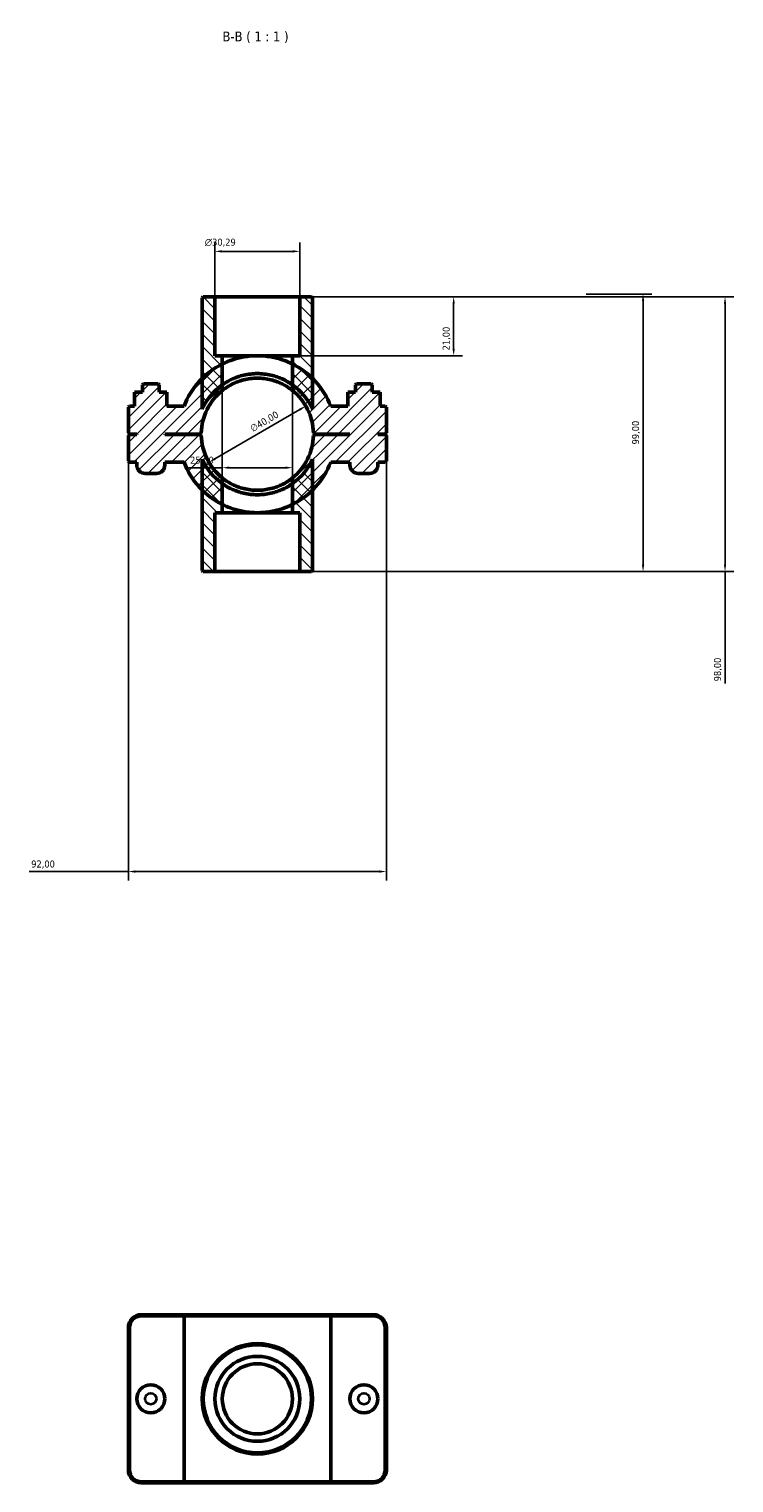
# Model space of a CAD drawing. Header units: millimetres. Extents: x 0 to 907, y -124 to 1184.
# Tile 4 of 4: x 345 to 596, y 665 to 1184. Entities that reach past the tile are written whole.
import ezdxf

# ---------------------------------------------------------------- set-up
doc = ezdxf.new("R2010")
doc.units = ezdxf.units.MM
for name, color, linetype, lineweight in [('Dimension (ISO)', 7, 'Continuous', 25), ('Hatch (ISO)', 7, 'Continuous', 18), ('Symbol (ISO)', 7, 'Continuous', 25), ('Visible (ISO)', 7, 'Continuous', 50), ('Visible Narrow (ISO)', 7, 'Continuous', 35)]:
    doc.layers.add(name, color=color, linetype=linetype, lineweight=lineweight)
doc.styles.add('Label Text (ISO)', font='tahoma.ttf')
doc.styles.add('Note Text (ISO)', font='tahoma.ttf')
doc.dimstyles.new('Default (ISO)', dxfattribs={"dimtxt": 2.5, "dimasz": 2.5, "dimexe": 3.175, "dimexo": 0, "dimgap": 0.762, "dimtad": 1, "dimrnd": 1e-08, "dimzin": 0, "dimtxsty": 'Note Text (ISO)', "dimcen": 0.09, "dimdle": 10, "dimclrd": 256, "dimclre": 256, "dimclrt": 232, "dimazin": 0, "dimtfac": 1.40208, "dimtmove": 0, "dimatfit": 3, "dimfxl": 1, "dimtolj": 1, "dimtzin": 0, "dimlwd": -1, "dimlwe": -1, "dimarcsym": 0})

# ---------------------------------------------------------------- blocks, each defined once
blk = doc.blocks.new('*D7')
at = {"layer": 'Defpoints', "color": 0, "transparency": 16777216}
for p in [(441.68, 1088.06), (439.03, 1067.06), (496.54, 1067.06)]:
    blk.add_point(p, dxfattribs=at)
at = {"layer": 'Dimension (ISO)', "transparency": 16777216}
for p, q in [((441.68, 1088.06), (499.72, 1088.06)), ((496.54, 1085.56), (496.54, 1069.56)), ((439.03, 1067.06), (499.72, 1067.06))]:
    blk.add_line(p, q, dxfattribs=at)
for points in [[(496.13, 1085.56), (496.96, 1085.56), (496.54, 1088.06)], [(496.13, 1069.56), (496.96, 1069.56), (496.54, 1067.06)]]:
    blk.add_solid(points, dxfattribs=at)
at = {"layer": 'Dimension (ISO)', "color": 232, "true_color": 0xca0064, "transparency": 16777216, "insert": (492.61, 1068.95), "char_height": 2.5, "attachment_point": 1, "rotation": 90, "style": 'Note Text (ISO)'}
blk.add_mtext('\\A1;21,00', dxfattribs=at)
blk = doc.blocks.new('*D8')
at = {"layer": 'Defpoints', "color": 0, "transparency": 16777216}
for p in [(411.39, 1104.27), (411.39, 1088.06), (441.68, 1088.06)]:
    blk.add_point(p, dxfattribs=at)
at = {"layer": 'Dimension (ISO)', "transparency": 16777216}
for p, q in [((411.39, 1088.06), (411.39, 1107.45)), ((441.68, 1088.06), (441.68, 1107.45)), ((439.18, 1104.27), (413.89, 1104.27))]:
    blk.add_line(p, q, dxfattribs=at)
for points in [[(413.89, 1104.69), (413.89, 1103.86), (411.39, 1104.27)], [(439.18, 1104.69), (439.18, 1103.86), (441.68, 1104.27)]]:
    blk.add_solid(points, dxfattribs=at)
at = {"layer": 'Dimension (ISO)', "color": 232, "true_color": 0xca0064, "transparency": 16777216, "insert": (407.8, 1108.8), "char_height": 2.5, "attachment_point": 1, "style": 'Note Text (ISO)'}
blk.add_mtext('\\A1;\\fAIGDT|b0|i0;\\H2.5000;\\ln\\fTahoma|b0|i0;\\H2.5000;30,29', dxfattribs=at)
blk = doc.blocks.new('*D9')
at = {"layer": 'Defpoints', "color": 0, "transparency": 16777216}
for p in [(443.82, 1049.11), (409.24, 1029.01)]:
    blk.add_point(p, dxfattribs=at)
at = {"layer": 'Dimension (ISO)', "transparency": 16777216}
blk.add_line((411.4, 1030.27), (441.66, 1047.85), dxfattribs=at)
blk.add_arc((426.53, 1039.06), 20, 21.0605, 51.3191, dxfattribs=at)
for points in [[(441.45, 1048.21), (441.87, 1047.49), (443.82, 1049.11)], [(411.19, 1030.63), (411.61, 1029.91), (409.24, 1029.01)]]:
    blk.add_solid(points, dxfattribs=at)
at = {"layer": 'Dimension (ISO)', "color": 232, "true_color": 0xca0064, "transparency": 16777216, "insert": (423.63, 1041.97), "char_height": 2.5, "attachment_point": 1, "rotation": 30.1559, "style": 'Note Text (ISO)'}
blk.add_mtext('\\A1;∅40,00', dxfattribs=at)
blk = doc.blocks.new('*D10')
at = {"layer": 'Defpoints', "color": 0, "transparency": 16777216}
for p in [(543.85, 1089.06), (541.53, 990.06), (564.08, 990.06)]:
    blk.add_point(p, dxfattribs=at)
at = {"layer": 'Dimension (ISO)', "transparency": 16777216}
for p, q in [((543.85, 1089.06), (567.26, 1089.06)), ((564.08, 1086.56), (564.08, 992.56)), ((541.53, 990.06), (567.26, 990.06))]:
    blk.add_line(p, q, dxfattribs=at)
for points in [[(563.66, 1086.56), (564.5, 1086.56), (564.08, 1089.06)], [(563.66, 992.56), (564.5, 992.56), (564.08, 990.06)]]:
    blk.add_solid(points, dxfattribs=at)
at = {"layer": 'Dimension (ISO)', "color": 232, "true_color": 0xca0064, "transparency": 16777216, "insert": (560.15, 1035.41), "char_height": 2.5, "attachment_point": 1, "rotation": 90, "style": 'Note Text (ISO)'}
blk.add_mtext('\\A1;99,00', dxfattribs=at)
blk = doc.blocks.new('*D11')
at = {"layer": 'Defpoints', "color": 0, "transparency": 16777216}
for p in [(414.03, 1056.68), (439.03, 1056.68), (414.03, 1027.11)]:
    blk.add_point(p, dxfattribs=at)
at = {"layer": 'Dimension (ISO)', "transparency": 16777216}
for p, q in [((414.03, 1056.68), (414.03, 1023.94)), ((439.03, 1056.68), (439.03, 1023.94)), ((414.03, 1027.11), (401.78, 1027.11)), ((436.53, 1027.11), (416.53, 1027.11))]:
    blk.add_line(p, q, dxfattribs=at)
for points in [[(416.53, 1027.53), (416.53, 1026.7), (414.03, 1027.11)], [(436.53, 1027.53), (436.53, 1026.7), (439.03, 1027.11)]]:
    blk.add_solid(points, dxfattribs=at)
at = {"layer": 'Dimension (ISO)', "color": 232, "true_color": 0xca0064, "transparency": 16777216, "insert": (402.54, 1031.05), "char_height": 2.5, "attachment_point": 1, "style": 'Note Text (ISO)'}
blk.add_mtext('\\A1;25,00', dxfattribs=at)
blk = doc.blocks.new('*D12')
at = {"layer": 'Defpoints', "color": 0, "transparency": 16777216}
for p in [(441.68, 1088.06), (441.68, 990.06), (593.32, 990.06)]:
    blk.add_point(p, dxfattribs=at)
at = {"layer": 'Dimension (ISO)', "transparency": 16777216}
for p, q in [((441.68, 1088.06), (596.49, 1088.06)), ((593.32, 1085.56), (593.32, 992.56)), ((441.68, 990.06), (596.49, 990.06)), ((593.32, 990.06), (593.32, 950.15))]:
    blk.add_line(p, q, dxfattribs=at)
for points in [[(592.9, 1085.56), (593.73, 1085.56), (593.32, 1088.06)], [(592.9, 992.56), (593.73, 992.56), (593.32, 990.06)]]:
    blk.add_solid(points, dxfattribs=at)
at = {"layer": 'Dimension (ISO)', "color": 232, "true_color": 0xca0064, "transparency": 16777216, "insert": (589.38, 950.91), "char_height": 2.5, "attachment_point": 1, "rotation": 90, "style": 'Note Text (ISO)'}
blk.add_mtext('\\A1;98,00', dxfattribs=at)
blk = doc.blocks.new('*D13')
at = {"layer": 'Defpoints', "color": 0, "transparency": 16777216}
for p in [(380.53, 1039.51), (472.53, 1039.51), (380.53, 883.07)]:
    blk.add_point(p, dxfattribs=at)
at = {"layer": 'Dimension (ISO)', "transparency": 16777216}
for p, q in [((380.53, 1039.51), (380.53, 879.9)), ((472.53, 1039.51), (472.53, 879.9)), ((380.53, 883.07), (345.12, 883.07)), ((470.03, 883.07), (383.03, 883.07))]:
    blk.add_line(p, q, dxfattribs=at)
for points in [[(383.03, 883.49), (383.03, 882.65), (380.53, 883.07)], [(470.03, 883.49), (470.03, 882.65), (472.53, 883.07)]]:
    blk.add_solid(points, dxfattribs=at)
at = {"layer": 'Dimension (ISO)', "color": 232, "true_color": 0xca0064, "transparency": 16777216, "insert": (345.88, 887.01), "char_height": 2.5, "attachment_point": 1, "style": 'Note Text (ISO)'}
blk.add_mtext('\\A1;92,00', dxfattribs=at)

msp = doc.modelspace()

# ---------------------------------------------------------------- hatches: boundary and pattern name
at = {"layer": 'Hatch (ISO)'}
h = msp.add_hatch(dxfattribs=at)
h.set_pattern_fill('ANSI31', color=256, scale=25.4, angle=90.00021, style=0)
h.set_pattern_definition([(135.0002, (0, 0), (-2.245056, -2.245072), [])])
edge = h.paths.add_edge_path()
edge.add_line((411.386, 1067.061), (411.386, 1088.061))
edge.add_line((411.386, 1088.061), (407.242, 1088.061))
edge.add_line((407.242, 1088.061), (406.842, 1087.661))
edge.add_line((406.842, 1087.661), (406.842, 1058.969))
edge.add_line((406.842, 1058.969), (406.842, 1047.943))
edge.add_ellipse((426.531, 1039.061), major_axis=(-19.689, 8.882), ratio=1, start_angle=329.64111, end_angle=360, ccw=False)
edge.add_line((414.031, 1056.676), (414.031, 1067.061))
edge.add_line((414.031, 1067.061), (411.386, 1067.061))
edge = h.paths.add_edge_path()
edge.add_line((441.677, 1088.061), (441.677, 1067.061))
edge.add_line((441.677, 1067.061), (439.031, 1067.061))
edge.add_line((439.031, 1067.061), (439.031, 1056.676))
edge.add_ellipse((426.531, 1039.061), major_axis=(12.5, 17.616), ratio=1, start_angle=329.64111, end_angle=360, ccw=False)
edge.add_line((446.22, 1047.943), (446.22, 1058.969))
edge.add_line((446.22, 1058.969), (446.22, 1087.661))
edge.add_line((446.22, 1087.661), (445.82, 1088.061))
edge.add_line((445.82, 1088.061), (441.677, 1088.061))
edge = h.paths.add_edge_path()
edge.add_line((414.031, 1011.061), (414.031, 1021.445))
edge.add_ellipse((426.531, 1039.061), major_axis=(-12.5, -17.616), ratio=1, start_angle=329.64111, end_angle=360, ccw=False)
edge.add_line((406.842, 1030.178), (406.842, 1019.153))
edge.add_line((406.842, 1019.153), (406.842, 990.461))
edge.add_line((406.842, 990.461), (407.242, 990.061))
edge.add_line((407.242, 990.061), (411.386, 990.061))
edge.add_line((411.386, 990.061), (411.386, 1011.061))
edge.add_line((411.386, 1011.061), (414.031, 1011.061))
edge = h.paths.add_edge_path()
edge.add_line((439.031, 1021.445), (439.031, 1011.061))
edge.add_line((439.031, 1011.061), (441.677, 1011.061))
edge.add_line((441.677, 1011.061), (441.677, 990.061))
edge.add_line((441.677, 990.061), (445.82, 990.061))
edge.add_line((445.82, 990.061), (446.22, 990.461))
edge.add_line((446.22, 990.461), (446.22, 1019.153))
edge.add_line((446.22, 1019.153), (446.22, 1030.178))
edge.add_ellipse((426.531, 1039.061), major_axis=(19.689, -8.882), ratio=1, start_angle=329.64111, end_angle=360, ccw=False)
h = msp.add_hatch(dxfattribs=at)
h.set_pattern_fill('ANSI31', color=256, scale=25.4, style=0)
h.set_pattern_definition([(45, (0, 0), (-2.245064, 2.245064), [])])
edge = h.paths.add_edge_path()
edge.add_line((472.131, 1039.111), (472.531, 1039.511))
edge.add_line((472.531, 1039.511), (472.531, 1048.661))
edge.add_line((472.531, 1048.661), (472.131, 1049.061))
edge.add_line((472.131, 1049.061), (470.287, 1049.061))
edge.add_line((470.287, 1049.061), (470.287, 1054.061))
edge.add_line((470.287, 1054.061), (467.531, 1054.061))
edge.add_line((467.531, 1054.061), (467.531, 1056.661))
edge.add_line((467.531, 1056.661), (467.131, 1057.061))
edge.add_line((467.131, 1057.061), (461.931, 1057.061))
edge.add_line((461.931, 1057.061), (461.531, 1056.661))
edge.add_line((461.531, 1056.661), (461.531, 1054.061))
edge.add_line((461.531, 1054.061), (458.775, 1054.061))
edge.add_line((458.775, 1054.061), (458.775, 1049.061))
edge.add_line((458.775, 1049.061), (452.685, 1049.061))
edge.add_ellipse((426.531, 1039.061), major_axis=(26.153, 10), ratio=1, start_angle=0, end_angle=24.39216)
edge.add_ellipse((426.531, 1039.061), major_axis=(19.689, 19.908), ratio=1, start_angle=0, end_angle=18.16824)
edge.add_line((439.031, 1064.116), (439.031, 1054.673))
edge.add_ellipse((426.531, 1039.061), major_axis=(12.5, 15.612), ratio=1, start_angle=309.97136, end_angle=360, ccw=False)
edge.add_line((446.526, 1039.511), (446.931, 1039.111))
edge.add_line((446.931, 1039.111), (459.531, 1039.111))
edge.add_line((459.531, 1039.111), (459.531, 1039.011))
edge.add_line((459.531, 1039.011), (446.931, 1039.011))
edge.add_line((446.931, 1039.011), (446.526, 1038.611))
edge.add_ellipse((426.531, 1039.061), major_axis=(19.995, -0.45), ratio=1, start_angle=309.97136, end_angle=360, ccw=False)
edge.add_line((439.031, 1023.448), (439.031, 1014.006))
edge.add_ellipse((426.531, 1039.061), major_axis=(12.5, -25.055), ratio=1, start_angle=0, end_angle=18.16824)
edge.add_ellipse((426.531, 1039.061), major_axis=(19.689, -19.908), ratio=1, start_angle=0, end_angle=24.39216)
edge.add_line((452.685, 1029.061), (459.531, 1029.061))
edge.add_line((459.531, 1029.061), (459.531, 1028.061))
edge.add_ellipse((462.531, 1028.061), major_axis=(-3, 0), ratio=1, start_angle=0, end_angle=90)
edge.add_line((462.531, 1025.061), (466.531, 1025.061))
edge.add_ellipse((466.531, 1028.061), major_axis=(0, -3), ratio=1, start_angle=0, end_angle=90)
edge.add_line((469.531, 1028.061), (469.531, 1029.061))
edge.add_line((469.531, 1029.061), (472.131, 1029.061))
edge.add_line((472.131, 1029.061), (472.531, 1029.461))
edge.add_line((472.531, 1029.461), (472.531, 1038.611))
edge.add_line((472.531, 1038.611), (472.131, 1039.011))
edge.add_line((472.131, 1039.011), (469.531, 1039.011))
edge.add_line((469.531, 1039.011), (469.531, 1039.111))
edge.add_line((469.531, 1039.111), (472.131, 1039.111))
edge = h.paths.add_edge_path()
edge.add_line((380.531, 1039.511), (380.931, 1039.111))
edge.add_line((380.931, 1039.111), (383.531, 1039.111))
edge.add_line((383.531, 1039.111), (383.531, 1039.011))
edge.add_line((383.531, 1039.011), (380.931, 1039.011))
edge.add_line((380.931, 1039.011), (380.531, 1038.611))
edge.add_line((380.531, 1038.611), (380.531, 1029.461))
edge.add_line((380.531, 1029.461), (380.931, 1029.061))
edge.add_line((380.931, 1029.061), (383.531, 1029.061))
edge.add_line((383.531, 1029.061), (383.531, 1028.061))
edge.add_ellipse((386.531, 1028.061), major_axis=(-3, 0), ratio=1, start_angle=0, end_angle=90)
edge.add_line((386.531, 1025.061), (390.531, 1025.061))
edge.add_ellipse((390.531, 1028.061), major_axis=(0, -3), ratio=1, start_angle=0, end_angle=90)
edge.add_line((393.531, 1028.061), (393.531, 1029.061))
edge.add_line((393.531, 1029.061), (400.378, 1029.061))
edge.add_ellipse((426.531, 1039.061), major_axis=(-26.153, -10), ratio=1, start_angle=0, end_angle=24.39216)
edge.add_ellipse((426.531, 1039.061), major_axis=(-19.689, -19.908), ratio=1, start_angle=0, end_angle=18.16824)
edge.add_line((414.031, 1014.006), (414.031, 1023.448))
edge.add_ellipse((426.531, 1039.061), major_axis=(-12.5, -15.612), ratio=1, start_angle=309.97136, end_angle=360, ccw=False)
edge.add_line((406.536, 1038.611), (406.131, 1039.011))
edge.add_line((406.131, 1039.011), (393.531, 1039.011))
edge.add_line((393.531, 1039.011), (393.531, 1039.111))
edge.add_line((393.531, 1039.111), (406.131, 1039.111))
edge.add_line((406.131, 1039.111), (406.536, 1039.511))
edge.add_ellipse((426.531, 1039.061), major_axis=(-19.995, 0.45), ratio=1, start_angle=309.97136, end_angle=360, ccw=False)
edge.add_line((414.031, 1054.673), (414.031, 1064.116))
edge.add_ellipse((426.531, 1039.061), major_axis=(-12.5, 25.055), ratio=1, start_angle=0, end_angle=18.16824)
edge.add_ellipse((426.531, 1039.061), major_axis=(-19.689, 19.908), ratio=1, start_angle=0, end_angle=24.39216)
edge.add_line((400.378, 1049.061), (394.287, 1049.061))
edge.add_line((394.287, 1049.061), (394.287, 1054.061))
edge.add_line((394.287, 1054.061), (391.531, 1054.061))
edge.add_line((391.531, 1054.061), (391.531, 1056.661))
edge.add_line((391.531, 1056.661), (391.131, 1057.061))
edge.add_line((391.131, 1057.061), (385.931, 1057.061))
edge.add_line((385.931, 1057.061), (385.531, 1056.661))
edge.add_line((385.531, 1056.661), (385.531, 1054.061))
edge.add_line((385.531, 1054.061), (382.775, 1054.061))
edge.add_line((382.775, 1054.061), (382.775, 1049.061))
edge.add_line((382.775, 1049.061), (380.931, 1049.061))
edge.add_line((380.931, 1049.061), (380.531, 1048.661))
edge.add_line((380.531, 1048.661), (380.531, 1039.511))

# ---------------------------------------------------------------- linework, layer by layer
at = {"layer": 'Visible (ISO)'}
for p, q in [((407.242, 1088.061), (406.842, 1087.661)), ((406.842, 1087.661), (406.842, 1047.943)), ((411.386, 1088.061), (407.242, 1088.061)), ((411.386, 1067.061), (411.386, 1088.061)), ((411.386, 1088.061), (441.677, 1088.061)), ((441.677, 1088.061), (441.677, 1067.061)), ((445.82, 1088.061), (441.677, 1088.061)), ((446.22, 1087.661), (445.82, 1088.061)), ((446.22, 1047.943), (446.22, 1087.661)), ((414.031, 1067.061), (411.386, 1067.061)), ((414.031, 1056.676), (414.031, 1067.061)), ((414.031, 1067.061), (439.031, 1067.061)), ((414.031, 1054.673), (414.031, 1064.116)), ((441.677, 1067.061), (439.031, 1067.061)), ((439.031, 1067.061), (439.031, 1056.676)), ((439.031, 1064.116), (439.031, 1054.673)), ((385.531, 1054.061), (382.775, 1054.061)), ((382.775, 1054.061), (382.775, 1049.061)), ((385.931, 1057.061), (385.531, 1056.661)), ((385.531, 1056.661), (385.531, 1054.061)), ((391.131, 1057.061), (385.931, 1057.061)), ((391.531, 1056.661), (391.131, 1057.061)), ((391.531, 1054.061), (391.531, 1056.661)), ((394.287, 1054.061), (391.531, 1054.061)), ((394.287, 1049.061), (394.287, 1054.061)), ((394.287, 1054.061), (394.305, 1054.061)), ((394.305, 1049.061), (394.305, 1054.061)), ((458.775, 1054.061), (458.758, 1054.061)), ((458.758, 1049.061), (458.758, 1054.061)), ((461.531, 1054.061), (458.775, 1054.061)), ((458.775, 1054.061), (458.775, 1049.061)), ((461.931, 1057.061), (461.531, 1056.661)), ((461.531, 1056.661), (461.531, 1054.061)), ((467.131, 1057.061), (461.931, 1057.061)), ((467.531, 1056.661), (467.131, 1057.061)), ((467.531, 1054.061), (467.531, 1056.661)), ((470.287, 1054.061), (467.531, 1054.061)), ((470.287, 1049.061), (470.287, 1054.061)), ((380.931, 1049.061), (380.531, 1048.661)), ((380.531, 1048.661), (380.531, 1039.511)), ((382.775, 1049.061), (380.931, 1049.061)), ((400.378, 1049.061), (394.287, 1049.061)), ((458.775, 1049.061), (452.685, 1049.061)), ((472.131, 1049.061), (470.287, 1049.061)), ((472.531, 1048.661), (472.131, 1049.061)), ((472.531, 1039.511), (472.531, 1048.661)), ((380.531, 1039.511), (380.931, 1039.111)), ((380.931, 1039.011), (380.531, 1038.611)), ((380.531, 1038.611), (380.531, 1029.461)), ((380.931, 1039.111), (383.531, 1039.111)), ((383.531, 1039.011), (380.931, 1039.011)), ((383.531, 1039.111), (383.531, 1039.011)), ((393.531, 1039.011), (393.531, 1039.111)), ((393.531, 1039.111), (406.131, 1039.111)), ((406.131, 1039.011), (393.531, 1039.011)), ((406.131, 1039.111), (406.536, 1039.511)), ((406.536, 1038.611), (406.131, 1039.011)), ((446.526, 1039.511), (446.931, 1039.111)), ((446.931, 1039.011), (446.526, 1038.611)), ((446.931, 1039.111), (459.531, 1039.111)), ((459.531, 1039.011), (446.931, 1039.011)), ((459.531, 1039.111), (459.531, 1039.011)), ((469.531, 1039.011), (469.531, 1039.111)), ((469.531, 1039.111), (472.131, 1039.111)), ((472.131, 1039.011), (469.531, 1039.011)), ((472.131, 1039.111), (472.531, 1039.511)), ((472.531, 1038.611), (472.131, 1039.011)), ((472.531, 1029.461), (472.531, 1038.611)), ((380.531, 1029.461), (380.931, 1029.061)), ((380.931, 1029.061), (383.531, 1029.061)), ((383.531, 1029.061), (383.531, 1028.061)), ((393.531, 1028.061), (393.531, 1029.061)), ((393.531, 1029.061), (400.378, 1029.061)), ((406.842, 1030.178), (406.842, 990.461)), ((446.22, 990.461), (446.22, 1030.178)), ((452.685, 1029.061), (459.531, 1029.061)), ((459.531, 1029.061), (459.531, 1028.061)), ((469.531, 1028.061), (469.531, 1029.061)), ((469.531, 1029.061), (472.131, 1029.061)), ((472.131, 1029.061), (472.531, 1029.461)), ((386.531, 1025.061), (390.531, 1025.061)), ((414.031, 1014.006), (414.031, 1023.448)), ((439.031, 1023.448), (439.031, 1014.006)), ((462.531, 1025.061), (466.531, 1025.061)), ((414.031, 1011.061), (414.031, 1021.445)), ((439.031, 1021.445), (439.031, 1011.061)), ((411.386, 990.061), (411.386, 1011.061)), ((411.386, 1011.061), (414.031, 1011.061)), ((439.031, 1011.061), (414.031, 1011.061)), ((439.031, 1011.061), (441.677, 1011.061)), ((441.677, 1011.061), (441.677, 990.061)), ((406.842, 990.461), (407.242, 990.061)), ((445.82, 990.061), (446.22, 990.461)), ((407.242, 990.061), (411.386, 990.061)), ((441.677, 990.061), (411.386, 990.061)), ((441.677, 990.061), (445.82, 990.061)), ((400.655, 725.001), (385.131, 725.001)), ((385.131, 724.601), (400.378, 724.601)), ((452.685, 724.601), (400.378, 724.601)), ((400.378, 665.401), (400.378, 724.601)), ((400.655, 725.001), (452.408, 725.001)), ((467.931, 725.001), (452.408, 725.001)), ((452.685, 724.601), (467.931, 724.601)), ((452.685, 665.401), (452.685, 724.601)), ((380.531, 720.401), (380.531, 669.601)), ((380.931, 669.601), (380.931, 720.401)), ((472.131, 720.401), (472.131, 669.601)), ((472.531, 669.601), (472.531, 720.401)), ((400.378, 665.401), (385.131, 665.401)), ((385.131, 665.001), (400.655, 665.001)), ((400.378, 665.401), (452.685, 665.401)), ((452.408, 665.001), (400.655, 665.001)), ((452.408, 665.001), (467.931, 665.001)), ((467.931, 665.401), (452.685, 665.401))]:
    msp.add_line(p, q, dxfattribs=at)
for centre, radius in [((426.531, 695.001), 19.689), ((426.531, 695.001), 19.289), ((426.531, 695.001), 15.146), ((426.531, 695.001), 12.5), ((388.531, 695.001), 5), ((464.531, 695.001), 5)]:
    msp.add_circle(centre, radius, dxfattribs=at)
for centre, radius, start, end in [((426.531, 1039.061), 28, 116.51477, 159.07517), ((426.531, 1039.061), 28, 20.92483, 63.48523), ((426.531, 1039.061), 20, 128.68219, 178.71083), ((426.531, 1039.061), 21.6, 125.35942, 155.71831), ((426.531, 1039.061), 21.6, 24.28169, 54.64058), ((426.531, 1039.061), 20, 1.28917, 51.31781), ((426.531, 1039.061), 20, 181.28917, 231.31781), ((426.531, 1039.061), 20, 308.68219, 358.71083), ((386.531, 1028.061), 3, 180, 270), ((390.531, 1028.061), 3, 270, 0), ((426.531, 1039.061), 28, 200.92483, 243.48523), ((426.531, 1039.061), 21.6, 204.28169, 234.64058), ((426.531, 1039.061), 21.6, 305.35942, 335.71831), ((426.531, 1039.061), 28, 296.51477, 339.07517), ((462.531, 1028.061), 3, 180, 270), ((466.531, 1028.061), 3, 270, 0), ((385.131, 720.401), 4.6, 90, 180), ((385.131, 720.401), 4.2, 90, 180), ((467.931, 720.401), 4.6, 0, 90), ((467.931, 720.401), 4.2, 0, 90), ((385.131, 669.601), 4.6, 180, 270), ((385.131, 669.601), 4.2, 180, 270), ((467.931, 669.601), 4.6, 270, 0), ((467.931, 669.601), 4.2, 270, 0)]:
    msp.add_arc(centre, radius, start, end, dxfattribs=at)
for points, knots in [([(414.031, 1064.116), (414.031, 1064.116), (414.109, 1064.155), (414.431, 1064.312), (414.675, 1064.429), (415.637, 1064.864), (416.594, 1065.264), (418.789, 1065.994), (420.18, 1066.375), (422.485, 1066.778), (423.29, 1066.884), (424.914, 1067.026), (425.735, 1067.061), (426.531, 1067.061)], [3.8264527, 3.8264527, 3.8264527, 3.8264527, 4.0658019, 4.0658019, 4.3051512, 4.3051512, 4.7838496, 4.7838496, 5.2617643, 5.2617643, 5.5007217, 5.5007217, 5.7396791, 5.7396791, 5.7396791, 5.7396791]), ([(426.531, 1067.061), (427.328, 1067.061), (428.148, 1067.026), (429.773, 1066.884), (430.577, 1066.778), (432.883, 1066.375), (434.274, 1065.994), (436.468, 1065.264), (437.426, 1064.864), (438.387, 1064.429), (438.632, 1064.312), (438.954, 1064.155), (439.031, 1064.116), (439.031, 1064.116)], [5.7396791, 5.7396791, 5.7396791, 5.7396791, 5.9786364, 5.9786364, 6.2175938, 6.2175938, 6.6955085, 6.6955085, 7.174207, 7.174207, 7.4135562, 7.4135562, 7.6529054, 7.6529054, 7.6529054, 7.6529054]), ([(414.031, 1056.676), (414.031, 1056.676), (414.111, 1056.734), (414.438, 1056.959), (414.684, 1057.126), (415.648, 1057.734), (416.601, 1058.28), (418.778, 1059.256), (420.158, 1059.759), (422.461, 1060.288), (423.267, 1060.428), (424.899, 1060.615), (425.726, 1060.661), (427.337, 1060.661), (428.163, 1060.615), (429.796, 1060.428), (430.602, 1060.288), (432.904, 1059.759), (434.284, 1059.256), (436.462, 1058.28), (437.414, 1057.734), (438.378, 1057.126), (438.625, 1056.959), (438.951, 1056.734), (439.031, 1056.676), (439.031, 1056.676)], [0, 0, 0, 0, 0.2428991, 0.2428991, 0.4857982, 0.4857982, 0.9715964, 0.9715964, 1.454766, 1.454766, 1.6963508, 1.6963508, 1.9379356, 1.9379356, 2.1795205, 2.1795205, 2.4211053, 2.4211053, 2.9042749, 2.9042749, 3.3900731, 3.3900731, 3.6329722, 3.6329722, 3.8758713, 3.8758713, 3.8758713, 3.8758713]), ([(439.031, 1054.673), (439.031, 1054.673), (438.95, 1054.739), (438.622, 1054.994), (438.374, 1055.182), (437.41, 1055.862), (436.459, 1056.465), (434.29, 1057.534), (432.914, 1058.081), (430.613, 1058.656), (429.806, 1058.808), (428.17, 1059.011), (427.34, 1059.061), (425.722, 1059.061), (424.893, 1059.011), (423.256, 1058.808), (422.45, 1058.656), (420.148, 1058.081), (418.773, 1057.534), (416.603, 1056.465), (415.653, 1055.862), (414.688, 1055.182), (414.441, 1054.994), (414.112, 1054.739), (414.031, 1054.673), (414.031, 1054.673)], [0, 0, 0, 0, 0.2446599, 0.2446599, 0.4893198, 0.4893198, 0.9786397, 0.9786397, 1.4640927, 1.4640927, 1.7068191, 1.7068191, 1.9495456, 1.9495456, 2.1922721, 2.1922721, 2.4349986, 2.4349986, 2.9204515, 2.9204515, 3.4097714, 3.4097714, 3.6544313, 3.6544313, 3.8990912, 3.8990912, 3.8990912, 3.8990912]), ([(414.031, 1023.448), (414.031, 1023.448), (414.112, 1023.382), (414.441, 1023.128), (414.688, 1022.939), (415.653, 1022.26), (416.603, 1021.656), (418.773, 1020.588), (420.148, 1020.041), (422.45, 1019.466), (423.256, 1019.313), (424.893, 1019.111), (425.722, 1019.061), (427.34, 1019.061), (428.17, 1019.111), (429.806, 1019.313), (430.613, 1019.466), (432.914, 1020.041), (434.29, 1020.588), (436.459, 1021.656), (437.41, 1022.26), (438.374, 1022.939), (438.622, 1023.128), (438.95, 1023.382), (439.031, 1023.448), (439.031, 1023.448)], [0, 0, 0, 0, 0.2446599, 0.2446599, 0.4893198, 0.4893198, 0.9786397, 0.9786397, 1.4640927, 1.4640927, 1.7068191, 1.7068191, 1.9495456, 1.9495456, 2.1922721, 2.1922721, 2.4349986, 2.4349986, 2.9204515, 2.9204515, 3.4097714, 3.4097714, 3.6544313, 3.6544313, 3.8990912, 3.8990912, 3.8990912, 3.8990912]), ([(414.031, 1021.445), (414.031, 1021.445), (414.111, 1021.388), (414.438, 1021.163), (414.684, 1020.995), (415.648, 1020.387), (416.601, 1019.841), (418.778, 1018.865), (420.158, 1018.362), (422.461, 1017.833), (423.267, 1017.693), (424.899, 1017.507), (425.726, 1017.461), (427.337, 1017.461), (428.163, 1017.507), (429.796, 1017.693), (430.602, 1017.833), (432.904, 1018.362), (434.284, 1018.865), (436.462, 1019.841), (437.414, 1020.387), (438.378, 1020.995), (438.625, 1021.163), (438.951, 1021.388), (439.031, 1021.445), (439.031, 1021.445)], [3.8758713, 3.8758713, 3.8758713, 3.8758713, 4.1187704, 4.1187704, 4.3616695, 4.3616695, 4.8474677, 4.8474677, 5.3306373, 5.3306373, 5.5722221, 5.5722221, 5.8138069, 5.8138069, 6.0553917, 6.0553917, 6.2969766, 6.2969766, 6.7801462, 6.7801462, 7.2659444, 7.2659444, 7.5088435, 7.5088435, 7.7517426, 7.7517426, 7.7517426, 7.7517426]), ([(426.531, 1011.061), (425.735, 1011.061), (424.914, 1011.096), (423.29, 1011.237), (422.485, 1011.344), (420.18, 1011.746), (418.789, 1012.128), (416.594, 1012.858), (415.637, 1013.258), (414.675, 1013.692), (414.431, 1013.81), (414.109, 1013.967), (414.031, 1014.006), (414.031, 1014.006)], [5.7396791, 5.7396791, 5.7396791, 5.7396791, 5.9786364, 5.9786364, 6.2175938, 6.2175938, 6.6955085, 6.6955085, 7.174207, 7.174207, 7.4135562, 7.4135562, 7.6529054, 7.6529054, 7.6529054, 7.6529054]), ([(439.031, 1014.006), (439.031, 1014.006), (438.954, 1013.967), (438.632, 1013.81), (438.387, 1013.692), (437.426, 1013.258), (436.468, 1012.858), (434.274, 1012.128), (432.883, 1011.746), (430.577, 1011.344), (429.773, 1011.237), (428.148, 1011.096), (427.328, 1011.061), (426.531, 1011.061)], [3.8264527, 3.8264527, 3.8264527, 3.8264527, 4.0658019, 4.0658019, 4.3051512, 4.3051512, 4.7838496, 4.7838496, 5.2617643, 5.2617643, 5.5007217, 5.5007217, 5.7396791, 5.7396791, 5.7396791, 5.7396791])]:
    msp.add_open_spline(points, degree=3, knots=knots, dxfattribs=at)
for points in [[(400.655, 725.001), (400.562, 724.868), (400.47, 724.734), (400.378, 724.601)], [(452.408, 725.001), (452.5, 724.868), (452.593, 724.734), (452.685, 724.601)], [(400.655, 665.001), (400.562, 665.134), (400.47, 665.267), (400.378, 665.401)], [(452.408, 665.001), (452.5, 665.134), (452.593, 665.267), (452.685, 665.401)]]:
    msp.add_open_spline(points, degree=3, dxfattribs=at)
at = {"layer": 'Visible Narrow (ISO)'}
for p, q in [((385.131, 724.621), (385.131, 724.981)), ((467.931, 724.621), (467.931, 724.981)), ((380.911, 720.401), (380.551, 720.401)), ((472.151, 720.401), (472.511, 720.401)), ((380.911, 669.601), (380.551, 669.601)), ((472.151, 669.601), (472.511, 669.601)), ((385.131, 665.381), (385.131, 665.021)), ((467.931, 665.381), (467.931, 665.021))]:
    msp.add_line(p, q, dxfattribs=at)
for centre in [(388.531, 695.001), (464.531, 695.001)]:
    msp.add_circle(centre, 2, dxfattribs=at)

# ---------------------------------------------------------------- texts
at = {"layer": 'Symbol (ISO)', "insert": (414.092, 1178.561), "char_height": 3.5, "attachment_point": 7, "style": 'Label Text (ISO)'}
msp.add_mtext('B-B ( 1 : 1 )', dxfattribs=at)

# ---------------------------------------------------------------- dimensions: what is measured, and where the dimension line sits
at = {"layer": 'Dimension (ISO)'}
dim = msp.add_linear_dim(base=(411.386, 1104.274), p1=(441.677, 1088.061), p2=(411.386, 1088.061), angle=180, text='\\fAIGDT|b0|i0;\\H2.5000;\\ln\\fTahoma|b0|i0;\\H2.5000;<>', dimstyle='Default (ISO)', override={"dimdec": 2, "dimtp": 0, "dimtm": 0, "dimtdec": 2, "dimtofl": 0, "dimatfit": 1}, dxfattribs=at)
dim.commit()
dim.dimension.update_dxf_attribs({"geometry": '*D8', "text_midpoint": (413.349, 1104.274), "dimtype": 160})
for base, p1, p2, angle, override, picture, middle in [((564.08, 990.061), (543.848, 1089.061), (541.531, 990.061), 270, {"dimdec": 2, "dimtp": 0, "dimtm": 0, "dimtdec": 2, "dimtofl": 0, "dimatfit": 1}, '*D10', (564.08, 1039.561)), ((496.545, 1067.061), (441.677, 1088.061), (439.031, 1067.061), 90, {"dimdec": 2, "dimtp": 0, "dimtm": 0, "dimtdec": 2, "dimtofl": 0, "dimatfit": 1}, '*D7', (496.545, 1073.061)), ((593.315, 990.061), (441.677, 1088.061), (441.677, 990.061), 90, {"dimdec": 2, "dimtp": 0, "dimtm": 0, "dimtdec": 2, "dimtofl": 0, "dimatfit": 2}, '*D12', (593.315, 955.061))]:
    dim = msp.add_linear_dim(base=base, p1=p1, p2=p2, angle=angle, dimstyle='Default (ISO)', override=override, dxfattribs=at)
    dim.commit()
    dim.dimension.update_dxf_attribs({"geometry": picture, "text_midpoint": middle, "dimtype": 160})
for base, p1, p2, picture, middle in [((414.031, 1027.113), (439.031, 1056.676), (414.031, 1056.676), '*D11', (406.656, 1027.113)), ((380.531, 883.071), (472.531, 1039.511), (380.531, 1039.511), '*D13', (350.031, 883.071))]:
    dim = msp.add_linear_dim(base=base, p1=p1, p2=p2, dimstyle='Default (ISO)', override={"dimdec": 2, "dimtp": 0, "dimtm": 0, "dimtdec": 2, "dimtofl": 0, "dimatfit": 2}, dxfattribs=at)
    dim.commit()
    dim.dimension.update_dxf_attribs({"geometry": picture, "text_midpoint": middle, "dimtype": 160})
dim = msp.add_diameter_dim_2p(p1=(409.237, 1029.013), p2=(443.825, 1049.107), dimstyle='Default (ISO)', override={"dimdec": 2, "dimlfac": 0.999972, "dimtp": 0, "dimtm": 0, "dimtdec": 2, "dimatfit": 2}, dxfattribs=at)
dim.commit()
dim.dimension.update_dxf_attribs({"geometry": '*D9', "text_midpoint": (430.371, 1041.291), "dimtype": 163})

doc.saveas('drawing.dxf')
